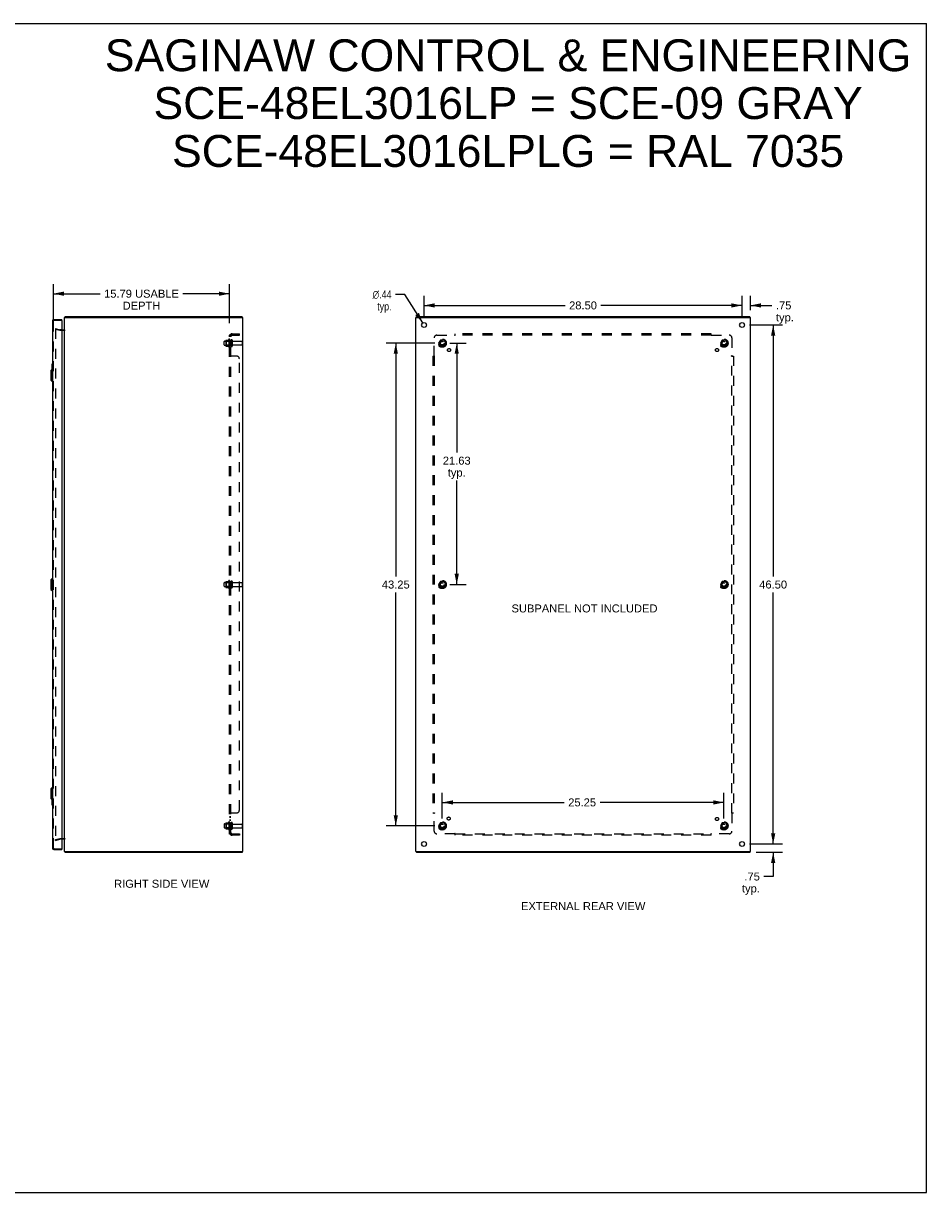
# Model space of a CAD drawing. Header units: inches. Extents: x 0 to 162, y 0 to 105.
# Tile 4 of 4: x 81 to 162, y 0 to 105. Entities that reach past the tile are written whole.
import ezdxf

# ---------------------------------------------------------------- set-up
doc = ezdxf.new("R2010")
doc.units = ezdxf.units.IN
doc.header["$LTSCALE"] = 8.904762
doc.header["$MEASUREMENT"] = 0
doc.linetypes.add('HIDDEN', pattern=[0.2, 0.1, -0.1])
doc.layers.get('0').update_dxf_attribs({"linetype": 'CONTINUOUS'})
for name, color, linetype in [('DEFAULT_2', 8, 'HIDDEN'), ('DIMENSIONS', 7, 'CONTINUOUS'), ('DOOR_ASSEMBLY', 7, 'CONTINUOUS'), ('SUBPANEL', 7, 'CONTINUOUS')]:
    doc.layers.add(name, color=color, linetype=linetype)
doc.styles.get("Standard").update_dxf_attribs({"font": 'arial.ttf'})
doc.styles.add('TEXTSTYLE_1', font='gdt', dxfattribs={"width": 0.8})
doc.dimstyles.new('DIMSTYLE_1', dxfattribs={"dimtxt": 0.714286, "dimasz": 0.952381, "dimexe": 0.09, "dimexo": 0.07, "dimgap": 0.0375, "dimtad": 0, "dimtih": 1, "dimtoh": 1, "dimzin": 4, "dimdsep": 46, "dimtxsty": 'Standard', "dimblk": '_FILLED', "dimblk1": '_FILLED', "dimblk2": '_FILLED', "dimcen": 0.09, "dimadec": 3, "dimazin": 1, "dimtfac": 1, "dimtdec": 3, "dimtofl": 0, "dimtmove": 0, "dimatfit": 3, "dimldrblk": '_FILLED', "dimfxl": 0, "dimtolj": 1, "dimtzin": 4, "dimarcsym": 0})
doc.dimstyles.new('DIMSTYLE_2', dxfattribs={"dimtxt": 0.714286, "dimasz": 0.952381, "dimexe": 0.09, "dimexo": 0.07, "dimgap": 0.09, "dimtad": 0, "dimtih": 1, "dimtoh": 1, "dimzin": 4, "dimdsep": 46, "dimtxsty": 'Standard', "dimblk": '_FILLED', "dimblk1": '_FILLED', "dimblk2": '_FILLED', "dimcen": 0.09, "dimadec": 3, "dimazin": 1, "dimtfac": 1, "dimtdec": 3, "dimtofl": 0, "dimtmove": 0, "dimatfit": 1, "dimldrblk": '_FILLED', "dimfxl": 0, "dimtolj": 1, "dimtzin": 4, "dimarcsym": 0})

# ---------------------------------------------------------------- blocks, each defined once
blk = doc.blocks.new('_FILLED')
at = {"color": 0, "linetype": 'ByBlock'}
blk.add_solid([(0, 0), (-1, 0.2), (-1, -0.2)], dxfattribs=at)
blk = doc.blocks.new('*D6')
at = {"layer": 'DIMENSIONS', "color": 2, "linetype": 'Continuous'}
for p, q in [((83.64, 77.9), (83.64, 81.4)), ((99.43, 77.9), (99.43, 81.4)), ((83.64, 80.54), (87.83, 80.54)), ((99.43, 80.54), (95.24, 80.54))]:
    blk.add_line(p, q, dxfattribs=at)
at = {"layer": 'DIMENSIONS', "color": 2, "linetype": 'Continuous', "xscale": 0.9523809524, "yscale": 0.9523809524, "zscale": 0.9523809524, "rotation": 180}
blk.add_blockref('_FILLED', (83.64, 80.54), dxfattribs=at)
at = {"layer": 'DIMENSIONS', "color": 2, "linetype": 'Continuous', "xscale": 0.9523809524, "yscale": 0.9523809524, "zscale": 0.9523809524}
blk.add_blockref('_FILLED', (99.43, 80.54), dxfattribs=at)
at = {"layer": 'DIMENSIONS', "color": 2, "linetype": 'Continuous', "insert": (91.54, 80.9), "char_height": 0.7143, "width": 6.7021, "attachment_point": 2, "line_spacing_factor": 0.9}
blk.add_mtext('15.79 USABLE\\PDEPTH', dxfattribs=at)
blk = doc.blocks.new('*D7')
at = {"layer": 'DIMENSIONS', "color": 2, "linetype": 'Continuous'}
for p, q in [((145.36, 78.4), (145.36, 80.35)), ((146.11, 79.08), (146.11, 80.35)), ((145.36, 79.49), (143.46, 79.49)), ((146.11, 79.49), (148.04, 79.49))]:
    blk.add_line(p, q, dxfattribs=at)
at = {"layer": 'DIMENSIONS', "color": 2, "linetype": 'Continuous', "xscale": 0.9523809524, "yscale": 0.9523809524, "zscale": 0.9523809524}
blk.add_blockref('_FILLED', (145.36, 79.49), dxfattribs=at)
at = {"layer": 'DIMENSIONS', "color": 2, "linetype": 'Continuous', "xscale": 0.9523809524, "yscale": 0.9523809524, "zscale": 0.9523809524, "rotation": 180}
blk.add_blockref('_FILLED', (146.11, 79.49), dxfattribs=at)
at = {"layer": 'DIMENSIONS', "color": 2, "linetype": 'Continuous', "insert": (148.4, 79.85), "char_height": 0.714, "width": 1.6065, "attachment_point": 1, "line_spacing_factor": 0.9}
blk.add_mtext('.75\\Ptyp.', dxfattribs=at)
blk = doc.blocks.new('*D8')
at = {"layer": 'DIMENSIONS', "color": 2, "linetype": 'Continuous'}
for p, q in [((148.15, 31.24), (148.15, 33.14)), ((146.03, 31.24), (149, 31.24)), ((146.64, 30.49), (149, 30.49)), ((148.15, 30.49), (148.15, 28.32)), ((148.15, 28.32), (147.31, 28.32))]:
    blk.add_line(p, q, dxfattribs=at)
at = {"layer": 'DIMENSIONS', "color": 2, "linetype": 'Continuous', "xscale": 0.9523809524, "yscale": 0.9523809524, "zscale": 0.9523809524}
for p, rotation in [((148.15, 31.24), 270), ((148.15, 30.49), 90)]:
    blk.add_blockref('_FILLED', p, dxfattribs=dict(at, rotation=rotation))
at = {"layer": 'DIMENSIONS', "color": 2, "linetype": 'Continuous', "insert": (146.96, 28.68), "char_height": 0.714, "width": 1.6065, "attachment_point": 3, "line_spacing_factor": 0.9}
blk.add_mtext('.75\\Ptyp.', dxfattribs=at)
blk = doc.blocks.new('*D9')
at = {"layer": 'DIMENSIONS', "color": 2, "linetype": 'Continuous'}
for p, q in [((116.86, 78.4), (116.86, 80.35)), ((145.36, 78.4), (145.36, 80.35)), ((116.86, 79.49), (129.51, 79.49)), ((145.36, 79.49), (132.72, 79.49))]:
    blk.add_line(p, q, dxfattribs=at)
at = {"layer": 'DIMENSIONS', "color": 2, "linetype": 'Continuous', "xscale": 0.9523809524, "yscale": 0.9523809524, "zscale": 0.9523809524, "rotation": 180}
blk.add_blockref('_FILLED', (116.86, 79.49), dxfattribs=at)
at = {"layer": 'DIMENSIONS', "color": 2, "linetype": 'Continuous', "xscale": 0.9523809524, "yscale": 0.9523809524, "zscale": 0.9523809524}
blk.add_blockref('_FILLED', (145.36, 79.49), dxfattribs=at)
at = {"layer": 'DIMENSIONS', "color": 2, "linetype": 'Continuous', "insert": (131.11, 79.85), "char_height": 0.714, "width": 2.496, "attachment_point": 2, "line_spacing_factor": 0.9}
blk.add_mtext('28.50', dxfattribs=at)
blk = doc.blocks.new('*D10')
at = {"layer": 'DIMENSIONS', "color": 2, "linetype": 'Continuous'}
for p, q in [((146.03, 77.74), (149, 77.74)), ((148.15, 77.74), (148.15, 55.2)), ((148.15, 31.24), (148.15, 53.77)), ((146.03, 31.24), (149, 31.24))]:
    blk.add_line(p, q, dxfattribs=at)
at = {"layer": 'DIMENSIONS', "color": 2, "linetype": 'Continuous', "xscale": 0.9523809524, "yscale": 0.9523809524, "zscale": 0.9523809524}
for p, rotation in [((148.15, 77.74), 90), ((148.15, 31.24), 270)]:
    blk.add_blockref('_FILLED', p, dxfattribs=dict(at, rotation=rotation))
at = {"layer": 'DIMENSIONS', "color": 2, "linetype": 'Continuous', "insert": (148.15, 54.84), "char_height": 0.714, "width": 2.496, "attachment_point": 2, "line_spacing_factor": 0.9}
blk.add_mtext('46.50', dxfattribs=at)
blk = doc.blocks.new('*D11')
at = {"layer": 'DIMENSIONS', "color": 2, "linetype": 'Continuous'}
for p, q in [((115.14, 80.47), (114.31, 80.47)), ((116.75, 77.92), (115.14, 80.47))]:
    blk.add_line(p, q, dxfattribs=at)
at = {"layer": 'DIMENSIONS', "color": 2, "linetype": 'Continuous', "xscale": 0.9523809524, "yscale": 0.9523809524, "zscale": 0.9523809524, "rotation": 302.1633462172}
blk.add_blockref('_FILLED', (116.75, 77.92), dxfattribs=at)
at = {"layer": 'DIMENSIONS', "color": 2, "linetype": 'Continuous', "insert": (113.95, 80.83), "char_height": 0.7143, "width": 2.3385, "attachment_point": 3, "line_spacing_factor": 0.9, "style": 'TEXTSTYLE_1'}
blk.add_mtext('{\\fgdt;n}\\fArial;.44\\Ptyp.', dxfattribs=at)
blk = doc.blocks.new('*D12')
at = {"layer": 'DIMENSIONS', "color": 2, "linetype": 'Continuous'}
for p, q in [((119.16, 76.11), (120.65, 76.11)), ((119.79, 76.11), (119.79, 66.3)), ((119.79, 54.49), (119.79, 63.8)), ((119.16, 54.49), (120.65, 54.49))]:
    blk.add_line(p, q, dxfattribs=at)
at = {"layer": 'DIMENSIONS', "color": 2, "linetype": 'Continuous', "xscale": 0.9523809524, "yscale": 0.9523809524, "zscale": 0.9523809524}
for p, rotation in [((119.79, 76.11), 90), ((119.79, 54.49), 270)]:
    blk.add_blockref('_FILLED', p, dxfattribs=dict(at, rotation=rotation))
at = {"layer": 'DIMENSIONS', "color": 2, "linetype": 'Continuous', "insert": (119.79, 65.94), "char_height": 0.714, "width": 2.496, "attachment_point": 2, "line_spacing_factor": 0.9}
blk.add_mtext('21.63\\Ptyp.', dxfattribs=at)
blk = doc.blocks.new('*D13')
at = {"layer": 'DIMENSIONS', "color": 2, "linetype": 'Continuous'}
for p, q in [((117.82, 76.11), (113.48, 76.11)), ((114.33, 76.11), (114.33, 55.2)), ((114.33, 32.86), (114.33, 53.77)), ((117.82, 32.86), (113.48, 32.86))]:
    blk.add_line(p, q, dxfattribs=at)
at = {"layer": 'DIMENSIONS', "color": 2, "linetype": 'Continuous', "xscale": 0.9523809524, "yscale": 0.9523809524, "zscale": 0.9523809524}
for p, rotation in [((114.33, 76.11), 90), ((114.33, 32.86), 270)]:
    blk.add_blockref('_FILLED', p, dxfattribs=dict(at, rotation=rotation))
at = {"layer": 'DIMENSIONS', "color": 2, "linetype": 'Continuous', "insert": (114.33, 54.84), "char_height": 0.714, "width": 2.496, "attachment_point": 2, "line_spacing_factor": 0.9}
blk.add_mtext('43.25', dxfattribs=at)
blk = doc.blocks.new('*D14')
at = {"layer": 'DIMENSIONS', "color": 2, "linetype": 'Continuous'}
for p, q in [((118.49, 33.53), (118.49, 35.82)), ((143.74, 33.53), (143.74, 35.82)), ((118.49, 34.96), (129.43, 34.96)), ((143.74, 34.96), (132.64, 34.96))]:
    blk.add_line(p, q, dxfattribs=at)
at = {"layer": 'DIMENSIONS', "color": 2, "linetype": 'Continuous', "xscale": 0.9523809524, "yscale": 0.9523809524, "zscale": 0.9523809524, "rotation": 180}
blk.add_blockref('_FILLED', (118.49, 34.96), dxfattribs=at)
at = {"layer": 'DIMENSIONS', "color": 2, "linetype": 'Continuous', "xscale": 0.9523809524, "yscale": 0.9523809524, "zscale": 0.9523809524}
blk.add_blockref('_FILLED', (143.74, 34.96), dxfattribs=at)
at = {"layer": 'DIMENSIONS', "color": 2, "linetype": 'Continuous', "insert": (131.03, 35.32), "char_height": 0.714, "width": 2.496, "attachment_point": 2, "line_spacing_factor": 0.9}
blk.add_mtext('25.25', dxfattribs=at)

msp = doc.modelspace()

# ---------------------------------------------------------------- linework, layer by layer
at = {"color": 7, "linetype": 'Continuous'}
for p, q in [((0, 104.762), (161.905, 104.762)), ((161.905, 0), (161.905, 104.762)), ((84.696, 78.411), (84.696, 78.486)), ((100.57, 78.411), (100.57, 78.486)), ((116.177, 78.411), (116.177, 78.486)), ((146.051, 78.411), (146.051, 78.486)), ((100.57, 30.561), (100.57, 30.486)), ((116.177, 30.561), (116.177, 30.486)), ((146.051, 30.561), (146.051, 30.486)), ((0, 0), (161.905, 0))]:
    msp.add_line(p, q, dxfattribs=at)
at = {"color": 3, "linetype": 'Continuous'}
for p, q in [((84.633, 30.561), (84.633, 78.411)), ((84.633, 78.411), (100.633, 78.411)), ((84.696, 78.486), (100.57, 78.486)), ((100.633, 30.561), (100.633, 78.411)), ((116.114, 30.561), (116.114, 78.411)), ((116.114, 78.411), (146.114, 78.411)), ((116.177, 78.486), (146.051, 78.486)), ((146.114, 30.561), (146.114, 78.411)), ((84.39, 77.311), (84.591, 77.311)), ((84.591, 31.661), (84.39, 31.661)), ((84.633, 30.561), (100.633, 30.561)), ((100.57, 30.486), (84.696, 30.486)), ((116.114, 30.561), (146.114, 30.561)), ((146.051, 30.486), (116.177, 30.486))]:
    msp.add_line(p, q, dxfattribs=at)
for points in [[(84.67, 78.455), (84.672, 78.457), (84.673, 78.459), (84.675, 78.461), (84.676, 78.463), (84.678, 78.465), (84.679, 78.467), (84.681, 78.472)], [(84.681, 78.472), (84.683, 78.474), (84.684, 78.476), (84.685, 78.478), (84.686, 78.48), (84.687, 78.481), (84.689, 78.483), (84.69, 78.484), (84.691, 78.485), (84.692, 78.486), (84.694, 78.486), (84.695, 78.486), (84.696, 78.486)], [(84.67, 30.517), (84.672, 30.515), (84.673, 30.514), (84.675, 30.512), (84.676, 30.51), (84.678, 30.507), (84.679, 30.505)], [(84.679, 30.505), (84.681, 30.5), (84.683, 30.498), (84.684, 30.496), (84.685, 30.494), (84.686, 30.492), (84.687, 30.491), (84.689, 30.489), (84.69, 30.488), (84.691, 30.487), (84.692, 30.487), (84.694, 30.486), (84.695, 30.486), (84.696, 30.486)]]:
    msp.add_lwpolyline(points, dxfattribs=at)
for centre in [(116.864, 77.736), (145.364, 77.736), (116.864, 31.236), (145.364, 31.236)]:
    msp.add_circle(centre, 0.219, dxfattribs=at)
for centre, radius, start, end in [((84.75, 78.369), 0.117, 132.55692, 158.95786), ((84.591, 77.353), 0.042, 270, 340.14069), ((84.591, 31.619), 0.042, 19.85931, 90), ((84.75, 30.603), 0.117, 201.04214, 227.44308)]:
    msp.add_arc(centre, radius, start, end, dxfattribs=at)
at = {"layer": 'DEFAULT_2', "color": 8, "linetype": 'HIDDEN'}
for p, q in [((83.839, 77.415), (83.82, 77.343)), ((83.82, 77.39), (83.82, 77.388)), ((83.82, 77.388), (83.82, 31.584)), ((84.206, 77.24), (83.82, 77.343)), ((83.839, 77.408), (83.838, 77.408)), ((83.839, 77.415), (84.225, 77.312)), ((84.39, 77.311), (84.232, 77.311)), ((84.591, 77.236), (84.232, 77.236)), ((98.933, 75.954), (98.933, 76.269)), ((98.963, 76.299), (99.558, 76.299)), ((98.963, 75.924), (99.558, 75.924)), ((99.097, 76.367), (99.097, 75.856)), ((99.117, 76.295), (99.097, 76.315)), ((99.117, 75.928), (99.097, 75.908)), ((99.107, 76.389), (99.335, 76.389)), ((99.107, 75.834), (99.335, 75.834)), ((99.117, 76.295), (99.117, 75.928)), ((99.413, 76.295), (99.117, 76.295)), ((99.413, 75.928), (99.117, 75.928)), ((99.363, 76.467), (99.363, 75.755)), ((99.413, 76.295), (99.433, 76.315)), ((99.413, 76.295), (99.413, 75.928)), ((99.413, 75.928), (99.433, 75.908)), ((99.433, 76.445), (99.433, 75.777)), ((99.558, 76.369), (99.558, 75.854)), ((99.668, 76.369), (99.668, 75.854)), ((99.73, 76.276), (100.528, 76.276)), ((99.73, 75.946), (100.528, 75.946)), ((100.558, 76.246), (100.558, 75.976)), ((118.326, 76.384), (118.171, 76.116)), ((118.171, 76.106), (118.326, 75.839)), ((118.643, 76.389), (118.334, 76.389)), ((118.643, 75.834), (118.334, 75.834)), ((118.806, 76.116), (118.652, 76.384)), ((118.652, 75.839), (118.806, 76.106)), ((143.576, 76.384), (143.421, 76.116)), ((143.421, 76.106), (143.576, 75.839)), ((143.893, 76.389), (143.584, 76.389)), ((143.893, 75.834), (143.584, 75.834)), ((144.056, 76.116), (143.902, 76.384)), ((143.902, 75.839), (144.056, 76.106)), ((98.933, 54.329), (98.933, 54.644)), ((98.963, 54.674), (99.558, 54.674)), ((99.097, 54.742), (99.097, 54.231)), ((99.117, 54.67), (99.097, 54.69)), ((99.107, 54.764), (99.335, 54.764)), ((99.413, 54.67), (99.117, 54.67)), ((99.117, 54.67), (99.117, 54.303)), ((99.363, 54.842), (99.363, 54.13)), ((99.413, 54.67), (99.433, 54.69)), ((99.413, 54.67), (99.413, 54.303)), ((99.433, 54.82), (99.433, 54.152)), ((99.558, 54.744), (99.558, 54.229)), ((99.668, 54.744), (99.668, 54.229)), ((99.73, 54.651), (100.528, 54.651)), ((100.558, 54.621), (100.558, 54.351)), ((118.326, 54.759), (118.171, 54.491)), ((118.171, 54.481), (118.326, 54.214)), ((118.643, 54.764), (118.334, 54.764)), ((118.806, 54.491), (118.652, 54.759)), ((118.652, 54.214), (118.806, 54.481)), ((143.576, 54.759), (143.421, 54.491)), ((143.421, 54.481), (143.576, 54.214)), ((143.893, 54.764), (143.584, 54.764)), ((144.056, 54.491), (143.902, 54.759)), ((143.902, 54.214), (144.056, 54.481)), ((98.963, 54.299), (99.558, 54.299)), ((99.117, 54.303), (99.097, 54.283)), ((99.107, 54.209), (99.335, 54.209)), ((99.413, 54.303), (99.117, 54.303)), ((99.413, 54.303), (99.433, 54.283)), ((99.73, 54.321), (100.528, 54.321)), ((118.643, 54.209), (118.334, 54.209)), ((143.893, 54.209), (143.584, 54.209)), ((98.933, 33.019), (98.933, 32.704)), ((98.963, 33.049), (99.558, 33.049)), ((98.963, 32.674), (99.558, 32.674)), ((99.097, 33.117), (99.097, 32.606)), ((99.117, 33.045), (99.097, 33.065)), ((99.117, 32.678), (99.097, 32.658)), ((99.107, 33.139), (99.335, 33.139)), ((99.107, 32.584), (99.335, 32.584)), ((99.413, 33.045), (99.117, 33.045)), ((99.117, 33.045), (99.117, 32.678)), ((99.413, 32.678), (99.117, 32.678)), ((99.363, 33.217), (99.363, 32.505)), ((99.413, 33.045), (99.433, 33.065)), ((99.413, 33.045), (99.413, 32.678)), ((99.413, 32.678), (99.433, 32.658)), ((99.433, 33.195), (99.433, 32.527)), ((99.558, 33.119), (99.558, 32.604)), ((99.668, 33.119), (99.668, 32.604)), ((99.73, 33.026), (100.528, 33.026)), ((99.73, 32.696), (100.528, 32.696)), ((100.558, 32.996), (100.558, 32.726)), ((118.326, 33.134), (118.171, 32.866)), ((118.171, 32.856), (118.326, 32.589)), ((118.643, 33.139), (118.334, 33.139)), ((118.643, 32.584), (118.334, 32.584)), ((118.806, 32.866), (118.652, 33.134)), ((118.652, 32.589), (118.806, 32.856)), ((143.576, 33.134), (143.421, 32.866)), ((143.421, 32.856), (143.576, 32.589)), ((143.893, 33.139), (143.584, 33.139)), ((143.893, 32.584), (143.584, 32.584)), ((144.056, 32.866), (143.902, 33.134)), ((143.902, 32.589), (144.056, 32.856)), ((83.82, 31.629), (84.206, 31.733)), ((83.839, 31.557), (83.82, 31.629)), ((83.839, 31.557), (84.225, 31.66)), ((84.232, 31.736), (84.591, 31.736)), ((84.39, 31.661), (84.232, 31.661))]:
    msp.add_line(p, q, dxfattribs=at)
for points in [[(83.838, 77.408), (83.836, 77.408), (83.834, 77.408), (83.832, 77.407), (83.831, 77.406), (83.829, 77.405), (83.827, 77.404), (83.826, 77.403), (83.825, 77.401), (83.823, 77.4), (83.822, 77.398), (83.821, 77.396), (83.821, 77.394), (83.82, 77.392), (83.82, 77.39)], [(83.844, 77.408), (83.842, 77.408), (83.84, 77.408), (83.839, 77.408)], [(83.82, 31.584), (83.82, 31.582), (83.82, 31.58), (83.821, 31.578), (83.821, 31.576), (83.822, 31.574)], [(83.839, 31.564), (83.838, 31.564), (83.836, 31.564), (83.834, 31.564), (83.832, 31.565), (83.831, 31.566), (83.829, 31.567), (83.827, 31.568), (83.826, 31.569), (83.825, 31.571), (83.823, 31.572), (83.822, 31.574)], [(83.844, 31.564), (83.842, 31.564), (83.84, 31.564), (83.839, 31.564)]]:
    msp.add_lwpolyline(points, dxfattribs=at)
for centre, radius in [((118.489, 76.111), 0.372), ((143.739, 76.111), 0.372), ((118.489, 76.111), 0.356), ((118.489, 76.111), 0.312), ((118.489, 76.111), 0.204), ((118.489, 76.111), 0.188), ((118.489, 76.111), 0.183), ((118.489, 76.111), 0.165), ((143.739, 76.111), 0.356), ((143.739, 76.111), 0.312), ((143.739, 76.111), 0.204), ((143.739, 76.111), 0.188), ((143.739, 76.111), 0.183), ((143.739, 76.111), 0.165), ((118.489, 54.486), 0.372), ((118.489, 54.486), 0.356), ((118.489, 54.486), 0.312), ((118.489, 54.486), 0.204), ((118.489, 54.486), 0.188), ((118.489, 54.486), 0.183), ((118.489, 54.486), 0.165), ((143.739, 54.486), 0.372), ((143.739, 54.486), 0.356), ((143.739, 54.486), 0.312), ((143.739, 54.486), 0.204), ((143.739, 54.486), 0.188), ((143.739, 54.486), 0.183), ((143.739, 54.486), 0.165), ((118.489, 32.861), 0.372), ((118.489, 32.861), 0.356), ((118.489, 32.861), 0.312), ((118.489, 32.861), 0.204), ((118.489, 32.861), 0.188), ((118.489, 32.861), 0.183), ((118.489, 32.861), 0.165), ((143.739, 32.861), 0.372), ((143.739, 32.861), 0.356), ((143.739, 32.861), 0.312), ((143.739, 32.861), 0.204), ((143.739, 32.861), 0.188), ((143.739, 32.861), 0.183), ((143.739, 32.861), 0.165)]:
    msp.add_circle(centre, radius, dxfattribs=at)
for centre, radius, start, end in [((84.232, 77.336), 0.1, 255, 270), ((84.232, 77.336), 0.025, 255, 270), ((84.591, 77.353), 0.117, 270, 326.90018), ((99.394, 76.445), 0.0384, 0, 145.55034), ((98.963, 76.269), 0.03, 90, 180), ((98.963, 75.954), 0.03, 180, 270), ((99.107, 76.379), 0.01, 90, 174.80617), ((99.238, 76.367), 0.141, 174.79195, 180), ((99.238, 75.856), 0.141, 180, 185.20805), ((99.107, 75.844), 0.01, 185.19383, 270), ((99.316, 76.399), 0.01, 270, 336.03207), ((99.316, 75.824), 0.01, 23.96793, 90), ((99.963, 76.111), 0.698, 149.33687, 156.03207), ((99.963, 76.111), 0.698, 203.96793, 210.66313), ((99.394, 75.777), 0.0384, 214.44966, 360), ((99.613, 76.369), 0.055, 0, 180), ((99.613, 75.854), 0.055, 180, 360), ((99.73, 76.339), 0.0625, 180, 270), ((99.73, 75.884), 0.0625, 90, 180), ((100.528, 76.246), 0.03, 0, 90), ((100.528, 75.976), 0.03, 270, 360), ((118.18, 76.111), 0.01, 150.01268, 209.98829), ((118.334, 76.379), 0.01, 90.01235, 149.98915), ((118.334, 75.844), 0.01, 210.01204, 269.98872), ((118.643, 76.379), 0.01, 30.01204, 89.98872), ((118.643, 75.844), 0.01, 270.01235, 329.98915), ((118.798, 76.111), 0.01, 330.01268, 29.98829), ((143.43, 76.111), 0.01, 150.01268, 209.98829), ((143.584, 76.379), 0.01, 90.01235, 149.98915), ((143.584, 75.844), 0.01, 210.01204, 269.98872), ((143.893, 76.379), 0.01, 30.01204, 89.98872), ((143.893, 75.844), 0.01, 270.01235, 329.98915), ((144.048, 76.111), 0.01, 330.01268, 29.98829), ((98.963, 54.644), 0.03, 90, 180), ((99.107, 54.754), 0.01, 90, 174.80617), ((99.238, 54.742), 0.141, 174.79195, 180), ((99.316, 54.774), 0.01, 270, 336.03207), ((99.963, 54.486), 0.698, 149.33687, 156.03207), ((99.394, 54.82), 0.0384, 0, 145.55034), ((99.613, 54.744), 0.055, 0, 180), ((99.73, 54.714), 0.0625, 180, 270), ((100.528, 54.621), 0.03, 0, 90), ((118.18, 54.486), 0.01, 150.01268, 209.98829), ((118.334, 54.754), 0.01, 90.01235, 149.98915), ((118.643, 54.754), 0.01, 30.01204, 89.98872), ((118.798, 54.486), 0.01, 330.01268, 29.98829), ((143.43, 54.486), 0.01, 150.01268, 209.98829), ((143.584, 54.754), 0.01, 90.01235, 149.98915), ((143.893, 54.754), 0.01, 30.01204, 89.98872), ((144.048, 54.486), 0.01, 330.01268, 29.98829), ((98.963, 54.329), 0.03, 180, 270), ((99.238, 54.231), 0.141, 180, 185.20805), ((99.107, 54.219), 0.01, 185.19383, 270), ((99.316, 54.199), 0.01, 23.96793, 90), ((99.963, 54.486), 0.698, 203.96793, 210.66313), ((99.394, 54.152), 0.0384, 214.44966, 360), ((99.613, 54.229), 0.055, 180, 360), ((99.73, 54.259), 0.0625, 90, 180), ((100.528, 54.351), 0.03, 270, 360), ((118.334, 54.219), 0.01, 210.01204, 269.98872), ((118.643, 54.219), 0.01, 270.01235, 329.98915), ((143.584, 54.219), 0.01, 210.01204, 269.98872), ((143.893, 54.219), 0.01, 270.01235, 329.98915), ((98.963, 33.019), 0.03, 90, 180), ((98.963, 32.704), 0.03, 180, 270), ((99.107, 33.129), 0.01, 90, 174.80617), ((99.238, 33.117), 0.141, 174.79195, 180), ((99.238, 32.606), 0.141, 180, 185.20805), ((99.107, 32.594), 0.01, 185.19383, 270), ((99.316, 33.149), 0.01, 270, 336.03207), ((99.316, 32.574), 0.01, 23.96793, 90), ((99.963, 32.861), 0.698, 149.33687, 156.03207), ((99.963, 32.861), 0.698, 203.96793, 210.66313), ((99.394, 33.195), 0.0384, 0, 145.55034), ((99.394, 32.527), 0.0384, 214.44966, 360), ((99.613, 33.119), 0.055, 0, 180), ((99.613, 32.604), 0.055, 180, 360), ((99.73, 33.089), 0.0625, 180, 270), ((99.73, 32.634), 0.0625, 90, 180), ((100.528, 32.996), 0.03, 0, 90), ((100.528, 32.726), 0.03, 270, 360), ((118.18, 32.861), 0.01, 150.01268, 209.98829), ((118.334, 33.129), 0.01, 90.01235, 149.98915), ((118.334, 32.594), 0.01, 210.01204, 269.98872), ((118.643, 33.129), 0.01, 30.01204, 89.98872), ((118.643, 32.594), 0.01, 270.01235, 329.98915), ((118.798, 32.861), 0.01, 330.01268, 29.98829), ((143.43, 32.861), 0.01, 150.01268, 209.98829), ((143.584, 33.129), 0.01, 90.01235, 149.98915), ((143.584, 32.594), 0.01, 210.01204, 269.98872), ((143.893, 33.129), 0.01, 30.01204, 89.98872), ((143.893, 32.594), 0.01, 270.01235, 329.98915), ((144.048, 32.861), 0.01, 330.01268, 29.98829), ((84.232, 31.636), 0.1, 90, 105), ((84.232, 31.636), 0.025, 90, 105), ((84.591, 31.619), 0.117, 33.09982, 90)]:
    msp.add_arc(centre, radius, start, end, dxfattribs=at)
at = {"layer": 'DOOR_ASSEMBLY', "color": 3, "linetype": 'Continuous'}
for p, q in [((83.565, 78.119), (83.565, 30.853)), ((83.682, 78.236), (84.39, 78.236)), ((84.39, 78.146), (84.39, 30.826)), ((83.682, 30.736), (84.39, 30.736))]:
    msp.add_line(p, q, dxfattribs=at)
at = {"layer": 'DOOR_ASSEMBLY', "color": 8, "linetype": 'HIDDEN'}
for p, q in [((83.64, 30.853), (83.64, 78.119)), ((83.682, 78.161), (84.375, 78.161)), ((83.682, 30.811), (84.375, 30.811))]:
    msp.add_line(p, q, dxfattribs=at)
at = {"layer": 'DOOR_ASSEMBLY', "color": 7, "linetype": 'Continuous'}
for p, q in [((84.39, 78.161), (84.375, 78.161)), ((84.39, 78.161), (84.39, 78.236)), ((83.407, 73.669), (83.525, 73.787)), ((83.407, 73.669), (83.407, 72.803)), ((83.505, 74.221), (83.505, 73.767)), ((83.52, 74.236), (83.565, 74.236)), ((83.525, 73.787), (83.525, 72.685)), ((83.525, 73.787), (83.565, 73.787)), ((83.551, 74.136), (83.551, 73.787)), ((83.407, 72.803), (83.525, 72.685)), ((83.525, 72.685), (83.565, 72.685)), ((83.407, 54.919), (83.525, 55.037)), ((83.407, 54.919), (83.407, 54.053)), ((83.525, 55.037), (83.525, 53.935)), ((83.525, 55.037), (83.565, 55.037)), ((83.407, 54.053), (83.525, 53.935)), ((83.525, 53.935), (83.565, 53.935)), ((83.407, 36.169), (83.525, 36.287)), ((83.407, 36.169), (83.407, 35.303)), ((83.525, 36.287), (83.565, 36.287)), ((83.525, 36.287), (83.525, 35.185)), ((83.407, 35.303), (83.525, 35.185)), ((83.505, 35.206), (83.505, 34.751)), ((83.52, 34.736), (83.565, 34.736)), ((83.525, 35.185), (83.565, 35.185)), ((83.551, 35.185), (83.551, 34.836)), ((84.375, 30.811), (84.39, 30.811)), ((84.39, 30.811), (84.39, 30.736))]:
    msp.add_line(p, q, dxfattribs=at)
for points in [[(83.55, 74.172), (83.55, 74.167), (83.55, 74.161), (83.551, 74.155), (83.551, 74.149), (83.551, 74.142), (83.551, 74.136)], [(83.551, 34.836), (83.551, 34.83), (83.551, 34.824), (83.551, 34.817), (83.55, 34.811), (83.55, 34.806), (83.55, 34.8)]]:
    msp.add_lwpolyline(points, dxfattribs=at)
at = {"layer": 'DOOR_ASSEMBLY', "color": 3, "linetype": 'Continuous'}
for centre, radius, start, end in [((83.682, 78.119), 0.117, 90, 180), ((84.375, 78.146), 0.015, 0, 90), ((83.682, 30.853), 0.117, 180, 270), ((84.375, 30.826), 0.015, 270, 360)]:
    msp.add_arc(centre, radius, start, end, dxfattribs=at)
at = {"layer": 'DOOR_ASSEMBLY', "color": 8, "linetype": 'HIDDEN'}
for centre, start, end in [((83.682, 78.119), 90, 180), ((83.682, 30.853), 180, 270)]:
    msp.add_arc(centre, 0.042, start, end, dxfattribs=at)
at = {"layer": 'DOOR_ASSEMBLY', "color": 7, "linetype": 'Continuous'}
for centre, start, end in [((83.52, 74.221), 90, 180), ((83.55, 74.221), 0, 90), ((83.52, 34.751), 180, 270), ((83.55, 34.751), 270, 360)]:
    msp.add_arc(centre, 0.015, start, end, dxfattribs=at)
at = {"layer": 'SUBPANEL', "color": 8, "linetype": 'HIDDEN'}
for p, q in [((99.433, 32.142), (99.433, 76.83)), ((99.558, 76.83), (99.433, 76.83)), ((99.487, 76.868), (99.583, 76.789)), ((99.517, 76.826), (99.518, 76.826)), ((99.518, 76.826), (99.52, 76.825)), ((99.52, 76.825), (99.521, 76.825)), ((99.521, 76.825), (99.523, 76.824)), ((99.523, 76.824), (99.525, 76.824)), ((99.558, 32.142), (99.558, 76.83)), ((99.67, 76.955), (100.308, 76.955)), ((99.67, 76.83), (100.308, 76.83)), ((100.308, 76.83), (100.308, 76.955)), ((117.77, 74.99), (117.77, 76.58)), ((118.02, 76.83), (119.61, 76.83)), ((119.623, 76.81), (119.619, 76.817)), ((119.645, 76.789), (119.645, 76.955)), ((142.582, 76.955), (119.645, 76.955)), ((142.582, 76.83), (119.645, 76.83)), ((142.582, 76.789), (142.582, 76.955)), ((142.618, 76.83), (144.207, 76.83)), ((144.457, 76.58), (144.457, 74.99)), ((99.558, 76.361), (99.433, 76.361)), ((99.558, 75.861), (99.433, 75.861)), ((99.558, 75.633), (99.433, 75.633)), ((99.558, 75.352), (99.433, 75.352)), ((99.558, 74.99), (99.433, 74.99)), ((99.433, 74.988), (99.433, 74.989)), ((99.485, 74.956), (99.483, 74.958)), ((100.058, 74.955), (99.487, 74.955)), ((99.581, 74.967), (99.58, 74.968)), ((100.308, 34.267), (100.308, 74.705)), ((117.645, 74.955), (117.645, 34.017)), ((117.645, 74.955), (117.811, 74.955)), ((117.77, 74.955), (117.77, 34.017)), ((144.417, 74.955), (144.582, 74.955)), ((144.438, 74.977), (144.444, 74.981)), ((144.457, 34.017), (144.457, 74.955)), ((144.582, 74.955), (144.582, 34.017)), ((99.558, 54.736), (99.433, 54.736)), ((99.558, 54.236), (99.433, 54.236)), ((99.433, 33.983), (99.433, 33.982)), ((99.558, 33.982), (99.433, 33.982)), ((99.558, 33.657), (99.433, 33.657)), ((99.558, 33.62), (99.433, 33.62)), ((99.443, 33.996), (99.441, 33.994)), ((99.468, 34.007), (99.458, 34.003)), ((99.471, 34.009), (99.468, 34.007)), ((99.487, 34.017), (100.058, 34.017)), ((99.558, 33.983), (99.558, 33.982)), ((99.565, 33.993), (99.563, 33.991)), ((99.583, 34.01), (99.583, 34.008)), ((117.645, 34.017), (117.811, 34.017)), ((117.77, 32.392), (117.77, 33.982)), ((117.79, 33.995), (117.783, 33.991)), ((144.417, 34.017), (144.582, 34.017)), ((144.457, 33.982), (144.457, 32.392)), ((99.558, 33.376), (99.433, 33.376)), ((99.558, 33.339), (99.433, 33.339)), ((99.558, 33.111), (99.433, 33.111)), ((99.558, 32.611), (99.433, 32.611)), ((99.558, 32.142), (99.433, 32.142)), ((99.487, 32.104), (99.583, 32.183)), ((99.67, 32.142), (100.308, 32.142)), ((100.308, 32.017), (99.67, 32.017)), ((100.308, 32.142), (100.308, 32.017)), ((119.61, 32.142), (118.02, 32.142)), ((119.645, 32.017), (119.645, 32.183)), ((119.645, 32.142), (142.582, 32.142)), ((142.582, 32.017), (119.645, 32.017)), ((142.582, 32.017), (142.582, 32.183)), ((144.207, 32.142), (142.618, 32.142))]:
    msp.add_line(p, q, dxfattribs=at)
for points in [[(99.455, 76.85), (99.452, 76.849), (99.449, 76.847), (99.446, 76.846), (99.443, 76.844), (99.441, 76.843), (99.439, 76.841), (99.437, 76.839), (99.435, 76.837), (99.434, 76.836), (99.433, 76.834), (99.433, 76.833), (99.433, 76.831), (99.433, 76.83)], [(99.487, 76.868), (99.485, 76.866), (99.483, 76.865), (99.48, 76.863), (99.478, 76.861), (99.475, 76.859), (99.471, 76.857), (99.468, 76.856), (99.465, 76.854), (99.461, 76.853), (99.455, 76.85)], [(99.501, 76.83), (99.5, 76.83), (99.5, 76.83), (99.499, 76.83), (99.499, 76.83), (99.499, 76.83), (99.498, 76.83), (99.498, 76.83), (99.498, 76.83), (99.498, 76.83), (99.498, 76.83)], [(99.498, 76.83), (99.498, 76.83), (99.498, 76.83), (99.498, 76.83), (99.498, 76.83), (99.499, 76.83), (99.499, 76.83), (99.499, 76.83), (99.5, 76.83), (99.5, 76.83), (99.501, 76.83), (99.501, 76.829), (99.502, 76.829), (99.502, 76.829), (99.503, 76.829), (99.504, 76.829), (99.504, 76.829), (99.505, 76.829), (99.505, 76.829), (99.506, 76.829), (99.507, 76.829), (99.507, 76.828), (99.508, 76.828), (99.509, 76.828), (99.509, 76.828), (99.51, 76.828), (99.511, 76.828), (99.511, 76.827), (99.512, 76.827), (99.513, 76.827), (99.514, 76.827), (99.514, 76.827), (99.515, 76.826), (99.516, 76.826), (99.517, 76.826)], [(99.525, 76.824), (99.526, 76.823), (99.527, 76.823), (99.528, 76.822), (99.529, 76.822), (99.53, 76.822), (99.531, 76.821), (99.532, 76.821), (99.533, 76.821), (99.534, 76.82), (99.534, 76.82), (99.535, 76.82), (99.536, 76.819), (99.537, 76.819), (99.538, 76.818), (99.539, 76.818), (99.54, 76.818), (99.541, 76.817), (99.542, 76.817), (99.543, 76.816), (99.544, 76.816), (99.545, 76.816), (99.546, 76.815), (99.547, 76.815), (99.548, 76.814), (99.549, 76.814), (99.55, 76.814), (99.55, 76.813), (99.551, 76.813), (99.552, 76.812), (99.553, 76.812), (99.553, 76.812), (99.554, 76.811), (99.555, 76.811), (99.556, 76.81), (99.556, 76.81), (99.557, 76.81), (99.558, 76.809), (99.558, 76.809), (99.559, 76.809), (99.559, 76.808), (99.56, 76.808), (99.56, 76.808), (99.561, 76.807), (99.561, 76.807), (99.561, 76.807), (99.562, 76.807)], [(99.572, 76.806), (99.57, 76.808), (99.569, 76.81), (99.567, 76.812), (99.565, 76.814), (99.563, 76.817), (99.562, 76.819), (99.56, 76.821), (99.559, 76.823), (99.559, 76.825), (99.558, 76.827), (99.558, 76.828), (99.558, 76.83)], [(99.562, 76.807), (99.562, 76.807), (99.562, 76.807), (99.561, 76.807), (99.561, 76.807), (99.561, 76.807), (99.561, 76.808), (99.56, 76.808), (99.56, 76.808), (99.559, 76.808), (99.559, 76.809), (99.559, 76.809), (99.558, 76.809), (99.558, 76.81)], [(99.583, 76.789), (99.583, 76.79), (99.584, 76.79), (99.584, 76.791), (99.583, 76.792), (99.583, 76.793), (99.583, 76.794), (99.582, 76.795), (99.581, 76.796), (99.58, 76.798), (99.578, 76.799), (99.577, 76.801), (99.576, 76.802), (99.572, 76.806)], [(119.62, 76.841), (119.618, 76.839), (119.617, 76.837), (119.615, 76.836), (119.614, 76.834), (119.612, 76.833), (119.611, 76.831), (119.61, 76.83)], [(119.619, 76.817), (119.618, 76.819), (119.616, 76.821), (119.615, 76.823), (119.613, 76.825), (119.612, 76.827), (119.611, 76.828), (119.61, 76.83)], [(119.628, 76.849), (119.625, 76.846), (119.623, 76.844), (119.62, 76.841)], [(119.645, 76.789), (119.643, 76.79), (119.642, 76.79), (119.64, 76.791), (119.639, 76.792), (119.637, 76.793), (119.636, 76.794), (119.634, 76.795), (119.633, 76.796), (119.632, 76.798), (119.63, 76.799), (119.629, 76.801), (119.628, 76.802), (119.627, 76.804), (119.625, 76.806), (119.624, 76.808), (119.623, 76.81)], [(119.645, 76.868), (119.643, 76.866), (119.642, 76.865), (119.641, 76.863), (119.639, 76.861), (119.638, 76.859), (119.636, 76.857), (119.635, 76.856), (119.633, 76.854), (119.632, 76.853), (119.631, 76.851), (119.629, 76.85), (119.628, 76.849)], [(142.582, 76.868), (142.584, 76.866), (142.585, 76.865), (142.587, 76.863), (142.588, 76.861), (142.59, 76.859), (142.591, 76.857), (142.592, 76.856), (142.594, 76.854), (142.595, 76.853), (142.597, 76.851), (142.598, 76.85), (142.599, 76.849), (142.602, 76.846)], [(142.582, 76.789), (142.584, 76.79), (142.586, 76.79), (142.587, 76.791), (142.589, 76.792), (142.59, 76.793), (142.591, 76.794), (142.593, 76.795), (142.594, 76.796), (142.596, 76.798), (142.597, 76.799), (142.598, 76.801), (142.6, 76.802), (142.601, 76.804), (142.602, 76.806), (142.603, 76.808), (142.605, 76.81), (142.606, 76.812), (142.607, 76.814), (142.608, 76.817), (142.61, 76.819), (142.611, 76.821), (142.612, 76.823), (142.614, 76.825), (142.615, 76.827), (142.616, 76.828), (142.618, 76.83)], [(142.602, 76.846), (142.605, 76.843), (142.607, 76.841), (142.609, 76.839), (142.611, 76.837), (142.612, 76.836), (142.614, 76.834), (142.615, 76.833), (142.617, 76.831), (142.618, 76.83)], [(99.443, 74.976), (99.441, 74.978), (99.439, 74.98), (99.437, 74.981), (99.435, 74.983), (99.434, 74.985), (99.433, 74.986), (99.433, 74.988), (99.433, 74.989), (99.433, 74.99)], [(99.458, 74.969), (99.455, 74.97), (99.452, 74.972), (99.449, 74.973), (99.446, 74.975), (99.443, 74.976), (99.441, 74.978), (99.439, 74.98), (99.437, 74.981), (99.435, 74.983), (99.434, 74.985)], [(99.471, 74.963), (99.468, 74.965), (99.458, 74.969)], [(99.48, 74.959), (99.478, 74.961), (99.475, 74.962), (99.471, 74.963)], [(99.487, 74.955), (99.485, 74.956), (99.483, 74.958), (99.48, 74.959)], [(99.559, 74.986), (99.558, 74.988), (99.558, 74.989), (99.558, 74.99)], [(99.565, 74.98), (99.563, 74.981), (99.562, 74.982), (99.56, 74.984), (99.559, 74.985), (99.559, 74.986), (99.558, 74.988), (99.558, 74.989), (99.558, 74.99)], [(99.578, 74.97), (99.577, 74.971), (99.576, 74.972), (99.574, 74.973), (99.572, 74.975), (99.57, 74.976), (99.569, 74.977), (99.567, 74.978), (99.565, 74.98), (99.563, 74.981), (99.562, 74.982), (99.56, 74.984), (99.559, 74.985)], [(99.583, 74.955), (99.583, 74.957), (99.584, 74.958), (99.584, 74.96), (99.583, 74.961), (99.583, 74.962), (99.583, 74.964), (99.582, 74.965), (99.581, 74.967), (99.58, 74.968), (99.578, 74.97), (99.577, 74.971), (99.576, 74.972), (99.574, 74.973)], [(99.583, 74.955), (99.583, 74.957), (99.584, 74.958), (99.584, 74.96), (99.583, 74.961), (99.583, 74.962), (99.583, 74.964), (99.582, 74.965)], [(117.731, 74.955), (117.733, 74.956), (117.735, 74.958), (117.737, 74.959), (117.739, 74.961), (117.741, 74.962), (117.742, 74.963), (117.744, 74.965), (117.745, 74.966), (117.747, 74.968), (117.748, 74.969), (117.75, 74.97), (117.751, 74.972), (117.754, 74.975)], [(117.754, 74.975), (117.757, 74.978), (117.759, 74.98), (117.761, 74.981), (117.762, 74.983), (117.764, 74.985), (117.766, 74.986), (117.767, 74.988), (117.769, 74.989), (117.77, 74.99)], [(117.783, 74.981), (117.781, 74.982), (117.779, 74.984), (117.777, 74.985), (117.775, 74.986), (117.773, 74.988), (117.771, 74.989), (117.77, 74.99)], [(117.811, 74.955), (117.81, 74.957), (117.809, 74.958), (117.809, 74.96), (117.808, 74.961), (117.807, 74.962), (117.806, 74.964), (117.805, 74.965), (117.804, 74.967), (117.802, 74.968), (117.8, 74.97), (117.799, 74.971), (117.797, 74.972), (117.796, 74.973), (117.794, 74.975), (117.792, 74.976), (117.79, 74.977), (117.783, 74.981)], [(144.417, 74.955), (144.417, 74.957), (144.418, 74.958), (144.419, 74.96), (144.419, 74.961), (144.42, 74.962), (144.421, 74.964), (144.423, 74.965), (144.424, 74.967), (144.425, 74.968), (144.427, 74.97), (144.428, 74.971), (144.43, 74.972), (144.432, 74.973), (144.434, 74.975), (144.436, 74.976), (144.438, 74.977)], [(144.444, 74.981), (144.446, 74.982), (144.448, 74.984), (144.45, 74.985), (144.452, 74.986), (144.454, 74.988), (144.456, 74.989), (144.457, 74.99)], [(144.468, 74.98), (144.467, 74.981), (144.465, 74.983), (144.463, 74.985), (144.462, 74.986), (144.46, 74.988), (144.459, 74.989), (144.457, 74.99)], [(144.476, 74.972), (144.473, 74.975), (144.472, 74.976), (144.468, 74.98)], [(144.496, 74.955), (144.494, 74.956), (144.492, 74.958), (144.49, 74.959), (144.488, 74.961), (144.487, 74.962), (144.485, 74.963), (144.483, 74.965), (144.482, 74.966), (144.48, 74.968), (144.479, 74.969), (144.478, 74.97), (144.476, 74.972)], [(99.458, 34.003), (99.455, 34.002), (99.452, 34), (99.449, 33.999), (99.446, 33.998), (99.443, 33.996), (99.441, 33.994), (99.439, 33.993), (99.437, 33.991), (99.435, 33.989), (99.434, 33.988), (99.433, 33.986), (99.433, 33.985), (99.433, 33.983), (99.433, 33.982)], [(99.487, 34.017), (99.485, 34.016), (99.483, 34.015), (99.48, 34.013), (99.478, 34.012), (99.475, 34.01), (99.471, 34.009)], [(99.487, 34.017), (99.485, 34.016), (99.483, 34.015), (99.48, 34.013)], [(99.583, 34.017), (99.583, 34.016), (99.584, 34.014), (99.584, 34.013), (99.583, 34.011), (99.583, 34.01), (99.583, 34.008), (99.582, 34.007), (99.581, 34.006), (99.58, 34.004), (99.578, 34.003), (99.577, 34.001), (99.576, 34), (99.574, 33.999), (99.572, 33.998), (99.57, 33.997), (99.569, 33.995), (99.567, 33.994), (99.565, 33.993), (99.563, 33.991), (99.562, 33.99), (99.56, 33.989), (99.559, 33.987), (99.559, 33.986), (99.558, 33.985), (99.558, 33.983), (99.558, 33.982)], [(99.56, 33.989), (99.559, 33.987), (99.559, 33.986)], [(99.582, 34.007), (99.581, 34.006), (99.58, 34.004), (99.578, 34.003), (99.577, 34.001), (99.576, 34), (99.574, 33.999)], [(99.583, 34.017), (99.583, 34.016), (99.584, 34.014)], [(117.731, 34.017), (117.733, 34.016), (117.735, 34.015), (117.737, 34.013), (117.739, 34.012), (117.741, 34.01), (117.742, 34.009), (117.744, 34.007), (117.745, 34.006), (117.747, 34.005), (117.748, 34.003), (117.75, 34.002), (117.751, 34)], [(117.751, 34), (117.754, 33.998), (117.756, 33.996), (117.759, 33.993)], [(117.759, 33.993), (117.761, 33.991), (117.762, 33.989), (117.764, 33.988), (117.766, 33.986), (117.767, 33.985), (117.769, 33.983), (117.77, 33.982)], [(117.783, 33.991), (117.781, 33.99), (117.779, 33.989), (117.777, 33.987), (117.775, 33.986), (117.773, 33.985), (117.771, 33.983), (117.77, 33.982)], [(117.811, 34.017), (117.81, 34.016), (117.809, 34.014), (117.809, 34.013), (117.808, 34.011), (117.807, 34.01), (117.806, 34.008), (117.805, 34.007), (117.804, 34.006), (117.802, 34.004), (117.8, 34.003), (117.799, 34.001), (117.797, 34), (117.796, 33.999), (117.794, 33.998), (117.792, 33.997), (117.79, 33.995)], [(144.417, 34.017), (144.417, 34.016), (144.418, 34.014), (144.419, 34.013), (144.419, 34.011), (144.42, 34.01), (144.421, 34.008), (144.423, 34.007), (144.424, 34.006), (144.425, 34.004), (144.427, 34.003), (144.428, 34.001), (144.43, 34), (144.432, 33.999), (144.434, 33.998), (144.436, 33.997), (144.438, 33.995), (144.444, 33.991)], [(144.444, 33.991), (144.446, 33.99), (144.448, 33.989), (144.45, 33.987), (144.452, 33.986), (144.454, 33.985), (144.456, 33.983), (144.457, 33.982)], [(144.473, 33.998), (144.47, 33.994), (144.468, 33.993), (144.467, 33.991), (144.465, 33.989), (144.463, 33.988), (144.462, 33.986), (144.46, 33.985), (144.459, 33.983), (144.457, 33.982)], [(144.496, 34.017), (144.494, 34.016), (144.492, 34.015), (144.49, 34.013), (144.488, 34.012), (144.487, 34.01), (144.485, 34.009), (144.483, 34.007), (144.482, 34.006), (144.48, 34.005), (144.479, 34.003), (144.478, 34.002), (144.476, 34), (144.473, 33.998)], [(99.461, 32.119), (99.455, 32.122), (99.452, 32.124), (99.449, 32.125), (99.446, 32.126), (99.443, 32.128), (99.441, 32.13), (99.439, 32.131), (99.437, 32.133), (99.435, 32.135), (99.434, 32.136), (99.433, 32.138), (99.433, 32.14), (99.433, 32.141), (99.433, 32.142)], [(99.487, 32.104), (99.485, 32.106), (99.483, 32.108), (99.48, 32.11), (99.478, 32.111), (99.475, 32.113), (99.471, 32.115), (99.468, 32.116), (99.465, 32.118), (99.461, 32.119)], [(99.562, 32.165), (99.562, 32.165), (99.562, 32.165), (99.562, 32.165), (99.561, 32.165), (99.561, 32.165), (99.561, 32.165), (99.56, 32.165), (99.56, 32.164), (99.56, 32.164), (99.559, 32.164), (99.559, 32.164), (99.558, 32.163), (99.558, 32.163), (99.557, 32.163), (99.556, 32.162), (99.556, 32.162), (99.555, 32.162), (99.554, 32.161), (99.554, 32.161), (99.553, 32.161), (99.552, 32.16), (99.552, 32.16), (99.551, 32.159), (99.55, 32.159), (99.55, 32.159), (99.549, 32.158), (99.548, 32.158), (99.547, 32.158), (99.546, 32.157), (99.546, 32.157), (99.545, 32.156), (99.544, 32.156), (99.543, 32.156), (99.542, 32.155), (99.541, 32.155), (99.54, 32.155), (99.539, 32.154), (99.538, 32.154), (99.538, 32.153), (99.537, 32.153), (99.536, 32.153), (99.535, 32.152), (99.534, 32.152), (99.533, 32.152), (99.532, 32.151), (99.531, 32.151), (99.53, 32.15), (99.529, 32.15), (99.528, 32.15), (99.527, 32.149), (99.526, 32.149), (99.525, 32.149), (99.524, 32.148), (99.523, 32.148), (99.522, 32.148), (99.521, 32.148), (99.52, 32.147), (99.519, 32.147), (99.518, 32.147), (99.517, 32.146), (99.516, 32.146), (99.515, 32.146), (99.514, 32.146), (99.513, 32.145), (99.513, 32.145), (99.512, 32.145), (99.511, 32.145), (99.51, 32.145), (99.509, 32.144), (99.508, 32.144), (99.507, 32.144), (99.507, 32.144), (99.506, 32.144), (99.505, 32.143), (99.504, 32.143), (99.503, 32.143), (99.503, 32.143), (99.502, 32.143), (99.501, 32.143), (99.5, 32.143), (99.5, 32.143), (99.499, 32.142), (99.499, 32.142), (99.498, 32.142), (99.498, 32.142), (99.498, 32.142)], [(99.498, 32.142), (99.498, 32.142), (99.498, 32.142), (99.498, 32.142), (99.498, 32.142), (99.498, 32.142), (99.498, 32.142), (99.499, 32.142), (99.499, 32.142), (99.5, 32.142), (99.5, 32.142), (99.501, 32.142), (99.501, 32.142)], [(99.576, 32.17), (99.572, 32.166), (99.57, 32.164), (99.569, 32.162), (99.567, 32.16), (99.565, 32.158), (99.563, 32.156), (99.562, 32.154), (99.56, 32.151), (99.559, 32.149), (99.559, 32.147), (99.558, 32.146), (99.558, 32.144), (99.558, 32.142)], [(99.558, 32.162), (99.558, 32.163), (99.559, 32.163), (99.559, 32.164), (99.56, 32.164), (99.56, 32.164), (99.56, 32.164), (99.561, 32.165), (99.561, 32.165), (99.561, 32.165), (99.561, 32.165), (99.562, 32.165)], [(99.583, 32.183), (99.583, 32.183), (99.584, 32.182), (99.584, 32.181), (99.583, 32.18), (99.583, 32.179), (99.583, 32.178), (99.582, 32.177), (99.581, 32.176), (99.58, 32.175), (99.578, 32.173), (99.577, 32.171), (99.576, 32.17)], [(119.619, 32.156), (119.618, 32.154), (119.616, 32.151), (119.615, 32.149), (119.613, 32.147), (119.612, 32.146), (119.611, 32.144), (119.61, 32.142)], [(119.625, 32.126), (119.622, 32.13), (119.62, 32.131), (119.618, 32.133), (119.617, 32.135), (119.615, 32.136), (119.614, 32.138), (119.612, 32.14), (119.611, 32.141), (119.61, 32.142)], [(119.645, 32.183), (119.643, 32.183), (119.642, 32.182), (119.64, 32.181), (119.639, 32.18), (119.637, 32.179), (119.636, 32.178), (119.634, 32.177), (119.633, 32.176), (119.632, 32.175), (119.63, 32.173), (119.629, 32.171), (119.628, 32.17), (119.627, 32.168), (119.625, 32.166), (119.624, 32.164), (119.623, 32.162), (119.619, 32.156)], [(119.645, 32.104), (119.643, 32.106), (119.642, 32.108), (119.641, 32.11), (119.639, 32.111), (119.638, 32.113), (119.636, 32.115), (119.635, 32.116), (119.633, 32.118), (119.632, 32.119), (119.631, 32.121), (119.629, 32.122), (119.628, 32.124), (119.625, 32.126)], [(142.582, 32.183), (142.584, 32.183), (142.586, 32.182), (142.587, 32.181), (142.589, 32.18), (142.59, 32.179), (142.591, 32.178), (142.593, 32.177), (142.594, 32.176), (142.596, 32.175), (142.597, 32.173), (142.598, 32.171), (142.6, 32.17), (142.601, 32.168), (142.602, 32.166), (142.603, 32.164), (142.605, 32.162), (142.606, 32.16), (142.607, 32.158), (142.608, 32.156), (142.61, 32.154), (142.611, 32.151), (142.612, 32.149), (142.614, 32.147), (142.615, 32.146), (142.616, 32.144), (142.618, 32.142)], [(142.582, 32.104), (142.584, 32.106), (142.585, 32.108), (142.587, 32.11), (142.588, 32.111), (142.59, 32.113), (142.591, 32.115), (142.592, 32.116), (142.594, 32.118), (142.595, 32.119), (142.597, 32.121), (142.598, 32.122), (142.599, 32.124)], [(142.599, 32.124), (142.602, 32.126), (142.604, 32.128), (142.607, 32.131)], [(142.607, 32.131), (142.609, 32.133), (142.611, 32.135), (142.612, 32.136), (142.614, 32.138), (142.615, 32.14), (142.617, 32.141), (142.618, 32.142)]]:
    msp.add_lwpolyline(points, dxfattribs=at)
for centre, radius in [((118.489, 76.111), 0.25), ((119.107, 75.492), 0.141), ((143.12, 75.492), 0.141), ((143.739, 76.111), 0.25), ((118.489, 54.486), 0.25), ((143.739, 54.486), 0.25), ((119.069, 33.516), 0.141), ((143.12, 33.48), 0.141), ((118.489, 32.861), 0.25), ((143.739, 32.861), 0.25)]:
    msp.add_circle(centre, radius, dxfattribs=at)
for centre, radius, start, end in [((99.67, 76.718), 0.237, 90, 180), ((99.67, 76.718), 0.112, 90, 180), ((118.02, 76.58), 0.25, 90, 180), ((144.207, 76.58), 0.25, 0, 90), ((100.058, 74.705), 0.25, 0, 90), ((100.058, 34.267), 0.25, 270, 360), ((99.67, 32.254), 0.237, 180, 270), ((99.67, 32.254), 0.112, 180, 270), ((118.02, 32.392), 0.25, 180, 270), ((144.207, 32.392), 0.25, 270, 360)]:
    msp.add_arc(centre, radius, start, end, dxfattribs=at)

# ---------------------------------------------------------------- texts
at = {"layer": 'DIMENSIONS', "color": 2, "linetype": 'Continuous', "attachment_point": 2, "line_spacing_factor": 0.9}
for s, insert, char_height, width in [('SAGINAW CONTROL & ENGINEERING\\PSCE-48EL3016LP = SCE-09 GRAY\\PSCE-48EL3016LPLG = RAL 7035', (124.393, 103.334), 2.85714, 72.16144), ('SUBPANEL NOT INCLUDED', (131.243, 52.699), 0.71429, 13.0616), ('RIGHT SIDE VIEW', (93.352, 28.031), 0.71429, 8.51832), ('EXTERNAL REAR VIEW', (131.126, 26.028), 0.71429, 11.12055)]:
    msp.add_mtext(s, dxfattribs=dict(at, insert=insert, char_height=char_height, width=width))

# ---------------------------------------------------------------- dimensions: what is measured, and where the dimension line sits
at = {"layer": 'DIMENSIONS', "color": 2, "linetype": 'Continuous'}
for base, p1, p2, angle, text, picture, middle in [((83.64, 80.542), (99.433, 77.833), (83.64, 77.833), 180, '<> USABLE\\PDEPTH', '*D6', (91.536, 80.007)), ((145.364, 79.491), (146.114, 80.418), (145.364, 78.333), 180, '<>\\Ptyp.', '*D7', (149.201, 78.956)), ((119.794290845, 54.486130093), (120.721433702, 76.111130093), (120.721433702, 54.486130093), 270, '<>\\Ptyp.', '*D12', (119.794290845, 65.04716853)), ((148.146, 31.236), (146.567, 30.486), (145.96, 31.236), 90, '<>\\Ptyp.', '*D8', (146.152, 27.786))]:
    dim = msp.add_linear_dim(base=base, p1=p1, p2=p2, angle=angle, text=text, dimstyle='DIMSTYLE_1', dxfattribs=at)
    dim.commit()
    dim.dimension.update_dxf_attribs({"geometry": picture, "text_midpoint": middle, "dimtype": 160})
dim = msp.add_diameter_dim_2p(p1=(116.747, 77.921), p2=(116.98, 77.551), text='%%c<>\\Ptyp.', dimstyle='DIMSTYLE_2', override={"dimpost": '<>'}, dxfattribs=at)
dim.commit()
dim.dimension.update_dxf_attribs({"geometry": '*D11', "text_midpoint": (112.784, 79.936), "dimtype": 163})
for base, p1, p2, angle, picture, middle in [((116.864, 79.491), (145.364, 78.333), (116.864, 78.333), 180, '*D9', (131.104, 79.487)), ((148.146, 31.236), (145.96, 77.736), (145.96, 31.236), 270, '*D10', (148.127, 54.482)), ((114.335, 32.861), (117.892, 76.111), (117.892, 32.861), 270, '*D13', (114.318, 54.482))]:
    dim = msp.add_linear_dim(base=base, p1=p1, p2=p2, angle=angle, dimstyle='DIMSTYLE_1', dxfattribs=at)
    dim.commit()
    dim.dimension.update_dxf_attribs({"geometry": picture, "text_midpoint": middle, "dimtype": 160})
dim = msp.add_linear_dim(base=(143.739, 34.962), p1=(118.489, 33.458), p2=(143.739, 33.458), dimstyle='DIMSTYLE_1', dxfattribs=at)
dim.commit()
dim.dimension.update_dxf_attribs({"geometry": '*D14', "text_midpoint": (131.024, 34.958), "dimtype": 160})

doc.saveas('drawing.dxf')
